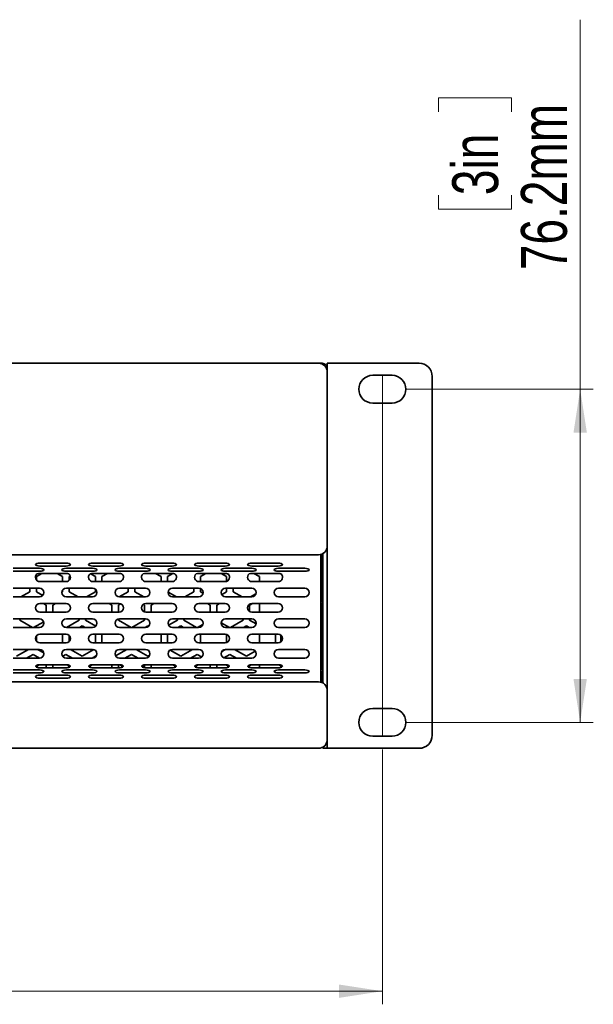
# Model space of a CAD drawing. Header units: millimetres. Extents: x 7 to 588, y 9 to 399.
# Tile 10 of 33: x 260 to 303, y 161 to 236. Entities that reach past the tile are written whole.
import ezdxf

# ---------------------------------------------------------------- set-up
doc = ezdxf.new("R2010")
doc.units = ezdxf.units.MM
doc.styles.add('SLDTEXTSTYLE0', font='TXT', dxfattribs={"width": 0.75})
doc.dimstyles.new('SLDDIMSTYLE0', dxfattribs={"dimtxt": 3.5, "dimasz": 3.302, "dimexe": 0, "dimexo": 0.0625, "dimgap": 0.875, "dimtad": 1, "dimlfac": 3, "dimrnd": 1e-09, "dimzin": 12, "dimdsep": 46, "dimtxsty": 'SLDTEXTSTYLE0', "dimsah": 1, "dimcen": 0.09, "dimadec": 0, "dimazin": 3, "dimtfac": 1, "dimtofl": 0, "dimtmove": 0, "dimatfit": 3, "dimfxl": 0, "dimfrac": 2, "dimtolj": 1, "dimtzin": 12, "dimarcsym": 0})

# ---------------------------------------------------------------- blocks, each defined once
blk = doc.blocks.new('_D')
at = {"color": 7, "linetype": 'Continuous', "lineweight": 0}
for p, q in [((302.467, 207.871), (302.467, 236.04)), ((291.674, 229.028), (291.674, 230.094)), ((291.674, 230.094), (297.23, 230.094)), ((297.23, 230.094), (297.23, 229.028)), ((291.674, 222.665), (291.674, 221.598)), ((297.23, 221.598), (297.23, 222.665)), ((291.674, 221.598), (297.23, 221.598)), ((289.129, 207.871), (303.467, 207.871)), ((302.467, 182.471), (302.467, 207.871)), ((289.129, 182.471), (303.467, 182.471))]:
    blk.add_line(p, q, dxfattribs=at)
at = {"color": 7, "linetype": 'Continuous', "lineweight": 18}
for points in [[(302.467, 207.871), (301.959, 204.569), (302.975, 204.569)], [(302.467, 182.471), (302.975, 185.773), (301.959, 185.773)]]:
    blk.add_solid(points, dxfattribs=at)
at = {"color": 7, "linetype": 'Continuous', "lineweight": 18, "char_height": 3.5, "attachment_point": 1, "rotation": 90, "style": 'SLDTEXTSTYLE0'}
for s, insert in [('76.2mm', (297.955, 216.946)), ('3in', (292.718, 222.665))]:
    blk.add_mtext(s, dxfattribs=dict(at, insert=insert))
blk = doc.blocks.new('_D_1')
at = {"color": 7, "linetype": 'Continuous', "lineweight": 0}
for p, q in [((132.329, 180.413), (132.329, 160.979)), ((287.396, 180.413), (287.396, 160.979)), ((199.038, 172.772), (197.971, 172.772)), ((197.971, 172.772), (197.971, 167.216)), ((214.452, 172.772), (215.519, 172.772)), ((215.519, 172.772), (215.519, 167.216)), ((197.971, 167.216), (199.038, 167.216)), ((215.519, 167.216), (214.452, 167.216)), ((132.329, 161.979), (287.396, 161.979))]:
    blk.add_line(p, q, dxfattribs=at)
at = {"color": 7, "linetype": 'Continuous', "lineweight": 18}
for points in [[(132.329, 161.979), (135.631, 161.471), (135.631, 162.487)], [(287.396, 161.979), (284.094, 162.487), (284.094, 161.471)]]:
    blk.add_solid(points, dxfattribs=at)
at = {"color": 7, "linetype": 'Continuous', "lineweight": 18, "char_height": 3.5, "attachment_point": 1, "style": 'SLDTEXTSTYLE0'}
for s, insert in [('18.31in', (199.038, 171.727)), ('465.2mm', (196.551, 166.491))]:
    blk.add_mtext(s, dxfattribs=dict(at, insert=insert))

msp = doc.modelspace()

# ---------------------------------------------------------------- linework, layer by layer
at = {"color": 7, "linetype": 'Continuous', "lineweight": 35}
for p, q in [((137.196, 209.8465), (282.5294, 209.8465)), ((282.796, 209.8465), (282.5294, 209.8465)), ((283.196, 209.8465), (284.3627, 209.8465)), ((283.196, 209.4465), (283.196, 209.8465)), ((283.196, 209.1798), (283.196, 209.4465)), ((284.3627, 209.8465), (290.196, 209.8465)), ((283.196, 209.1798), (283.196, 195.9131)), ((288.1294, 208.9298), (286.6627, 208.9298)), ((291.196, 208.8465), (291.196, 181.4965)), ((286.6627, 206.8131), (288.1294, 206.8131)), ((283.196, 184.8965), (283.196, 195.9131)), ((282.5294, 195.2465), (137.196, 195.2465)), ((282.696, 195.2676), (282.696, 194.9846)), ((282.6994, 195.2685), (282.6994, 193.8465)), ((282.746, 193.8465), (282.746, 195.2827)), ((282.7927, 195.3007), (282.7927, 193.8465)), ((282.8627, 185.4738), (282.8627, 195.3358)), ((261.2936, 194.6151), (263.2936, 194.6151)), ((265.3351, 194.6151), (267.3351, 194.6151)), ((269.3766, 194.6151), (271.3766, 194.6151)), ((273.418, 194.6151), (275.418, 194.6151)), ((277.4595, 194.6151), (279.4595, 194.6151)), ((282.696, 193.9151), (282.696, 194.9846)), ((259.2729, 194.2161), (261.2729, 194.2161)), ((259.2729, 193.9881), (261.2729, 193.9881)), ((261.4499, 193.8249), (261.0294, 193.5822)), ((261.2936, 194.3871), (263.2936, 194.3871)), ((263.2936, 193.8249), (261.2936, 193.8249)), ((263.0294, 193.5822), (262.6089, 193.8249)), ((263.3144, 194.2161), (265.3144, 194.2161)), ((263.3144, 193.9881), (265.3144, 193.9881)), ((265.5294, 193.5822), (265.1547, 193.7985)), ((265.3351, 194.3871), (267.3351, 194.3871)), ((267.3351, 193.8249), (265.3351, 193.8249)), ((266.4499, 193.8249), (266.0294, 193.5822)), ((267.3558, 194.2161), (269.3558, 194.2161)), ((267.3558, 193.9881), (269.3558, 193.9881)), ((269.3766, 194.3871), (271.3766, 194.3871)), ((271.3766, 193.8249), (269.3766, 193.8249)), ((270.5294, 193.5822), (270.1089, 193.8249)), ((271.4385, 193.8184), (271.0294, 193.5822)), ((271.3973, 194.2161), (273.3973, 194.2161)), ((271.3973, 193.9881), (273.3973, 193.9881)), ((273.418, 194.3871), (275.418, 194.3871)), ((275.418, 193.8249), (273.418, 193.8249)), ((273.9499, 193.8249), (273.5294, 193.5822)), ((275.5294, 193.5822), (275.1089, 193.8249)), ((275.4387, 194.2161), (277.4387, 194.2161)), ((275.4387, 193.9881), (277.4387, 193.9881)), ((277.4595, 194.3871), (279.4595, 194.3871)), ((279.4595, 193.8249), (277.4595, 193.8249)), ((278.0294, 193.5822), (277.6089, 193.8249)), ((279.4802, 194.2161), (281.4802, 194.2161)), ((279.4802, 193.9881), (281.4802, 193.9881)), ((282.696, 193.9151), (282.696, 193.7898)), ((282.696, 193.8931), (282.6994, 193.8931)), ((282.696, 186.8698), (282.696, 193.7898)), ((282.6994, 193.8465), (282.746, 193.8465)), ((282.746, 193.8931), (282.7927, 193.8931)), ((282.7927, 193.8465), (282.8627, 193.8465)), ((282.796, 193.8465), (282.796, 191.6631)), ((261.0294, 193.5822), (261.0294, 193.3333)), ((261.2936, 193.2031), (263.2936, 193.2031)), ((263.0294, 193.2031), (263.0294, 193.5822)), ((263.6134, 193.6307), (263.5294, 193.5822)), ((263.5294, 193.5822), (263.5294, 193.3008)), ((265.3351, 193.2031), (267.3351, 193.2031)), ((265.5294, 193.2031), (265.5294, 193.5822)), ((266.0294, 193.5822), (266.0294, 193.2031)), ((269.3766, 193.2031), (271.3766, 193.2031)), ((270.5294, 193.2031), (270.5294, 193.5822)), ((271.0294, 193.5822), (271.0294, 193.2031)), ((273.418, 193.2031), (275.418, 193.2031)), ((273.5294, 193.5822), (273.5294, 193.2031)), ((275.5294, 193.2223), (275.5294, 193.5822)), ((277.4595, 193.2031), (279.4595, 193.2031)), ((278.0294, 193.2031), (278.0294, 193.5822)), ((259.2729, 192.7031), (261.2729, 192.7031)), ((259.8522, 192.0365), (260.5294, 192.4275)), ((260.5294, 192.4275), (260.5294, 192.7031)), ((261.0294, 192.7031), (261.0294, 192.4275)), ((261.0294, 192.4275), (261.5189, 192.1448)), ((262.9824, 192.4004), (263.0294, 192.4275)), ((263.0294, 192.4275), (263.0294, 192.5427)), ((263.3144, 192.7031), (265.3144, 192.7031)), ((263.5294, 192.7031), (263.5294, 192.4275)), ((263.5294, 192.4275), (264.2066, 192.0365)), ((264.8522, 192.0365), (265.5294, 192.4275)), ((265.5294, 192.4275), (265.5294, 192.6245)), ((267.3522, 192.0365), (268.0294, 192.4275)), ((267.3558, 192.7031), (269.3558, 192.7031)), ((268.0294, 192.4275), (268.0294, 192.7031)), ((268.5294, 192.7031), (268.5294, 192.4275)), ((268.5294, 192.4275), (269.2066, 192.0365)), ((271.066, 192.4063), (271.7066, 192.0365)), ((271.3973, 192.7031), (273.3973, 192.7031)), ((272.3522, 192.0365), (273.0294, 192.4275)), ((273.0294, 192.4275), (273.0294, 192.7031)), ((273.5294, 192.6758), (273.5294, 192.4275)), ((273.5294, 192.4275), (273.7259, 192.314)), ((275.1478, 192.2071), (275.5294, 192.4275)), ((275.4387, 192.7031), (277.4387, 192.7031)), ((275.5294, 192.4275), (275.5294, 192.7031)), ((276.0294, 192.7031), (276.0294, 192.4275)), ((276.0294, 192.4275), (276.7066, 192.0365)), ((277.3522, 192.0365), (277.7568, 192.2701)), ((279.4802, 192.7031), (281.4802, 192.7031)), ((259.2729, 192.0365), (261.2729, 192.0365)), ((261.2936, 191.5365), (263.2936, 191.5365)), ((261.7794, 191.4139), (261.567, 191.5365)), ((261.7794, 190.8698), (261.7794, 191.4139)), ((262.4917, 191.5365), (262.2794, 191.4139)), ((262.2794, 191.4139), (262.2794, 190.8698)), ((263.3144, 192.0365), (265.3144, 192.0365)), ((265.3351, 191.5365), (267.3351, 191.5365)), ((266.7794, 191.4139), (266.567, 191.5365)), ((266.7794, 190.8698), (266.7794, 191.4139)), ((267.4538, 191.5146), (267.2794, 191.4139)), ((267.2794, 191.4139), (267.2794, 190.8698)), ((267.3558, 192.0365), (269.3558, 192.0365)), ((269.2794, 191.4139), (269.1792, 191.4717)), ((269.2794, 190.8843), (269.2794, 191.4139)), ((269.3766, 191.5365), (271.3766, 191.5365)), ((269.9917, 191.5365), (269.7794, 191.4139)), ((269.7794, 191.4139), (269.7794, 190.8698)), ((271.3973, 192.0365), (273.3973, 192.0365)), ((273.418, 191.5365), (275.418, 191.5365)), ((274.2794, 191.4139), (274.067, 191.5365)), ((274.2794, 190.8698), (274.2794, 191.4139)), ((274.9917, 191.5365), (274.7794, 191.4139)), ((274.7794, 191.4139), (274.7794, 190.8698)), ((275.4387, 192.0365), (277.4387, 192.0365)), ((277.4917, 191.5365), (277.2794, 191.4139)), ((277.2794, 191.4139), (277.2794, 190.9226)), ((277.4595, 191.5365), (279.4595, 191.5365)), ((278.0294, 190.8698), (278.0294, 191.5365)), ((279.4802, 192.0365), (281.4802, 192.0365)), ((282.796, 191.6631), (282.696, 191.6631)), ((282.796, 191.4965), (282.696, 191.4965)), ((282.796, 186.4965), (282.796, 191.4965)), ((261.2936, 190.8698), (263.2936, 190.8698)), ((265.3351, 190.8698), (267.3351, 190.8698)), ((269.3766, 190.8698), (271.3766, 190.8698)), ((273.418, 190.8698), (275.418, 190.8698)), ((277.4595, 190.8698), (279.4595, 190.8698)), ((259.2729, 190.3698), (261.2729, 190.3698)), ((259.7794, 190.3698), (259.7794, 190.2592)), ((259.7794, 190.2592), (260.7425, 189.7031)), ((260.8163, 189.7031), (261.587, 190.1481)), ((263.3144, 190.3698), (265.3144, 190.3698)), ((263.3163, 189.7031), (264.2794, 190.2592)), ((264.2794, 190.2592), (264.2794, 190.3698)), ((264.7794, 190.3698), (264.7794, 190.2592)), ((264.7794, 190.2592), (265.5584, 189.8094)), ((267.2794, 190.3609), (267.2794, 190.2592)), ((267.2794, 190.2592), (268.2425, 189.7031)), ((267.3558, 190.3698), (269.3558, 190.3698)), ((268.3163, 189.7031), (269.2794, 190.2592)), ((269.2794, 190.2592), (269.2794, 190.3698)), ((271.1077, 189.8714), (271.7794, 190.2592)), ((271.3973, 190.3698), (273.3973, 190.3698)), ((271.7794, 190.2592), (271.7794, 190.3698)), ((272.2794, 190.3698), (272.2794, 190.2592)), ((272.2794, 190.2592), (273.2425, 189.7031)), ((273.3163, 189.7031), (273.7141, 189.9328)), ((275.1071, 190.07), (275.7425, 189.7031)), ((275.4387, 190.3698), (277.4387, 190.3698)), ((275.8163, 189.7031), (276.7794, 190.2592)), ((276.7794, 190.2592), (276.7794, 190.3698)), ((277.2794, 190.3698), (277.2794, 190.2592)), ((277.2794, 190.2592), (277.7668, 189.9777)), ((279.4802, 190.3698), (281.4802, 190.3698)), ((259.2729, 189.7031), (261.2729, 189.7031)), ((261.2936, 189.2031), (263.2936, 189.2031)), ((263.0294, 188.5365), (263.0294, 189.2031)), ((263.0865, 189.7932), (263.2176, 189.7175)), ((263.3144, 189.7031), (265.3144, 189.7031)), ((264.5294, 189.8262), (264.3163, 189.7031)), ((264.7425, 189.7031), (264.5294, 189.8262)), ((265.3351, 189.2031), (267.3351, 189.2031)), ((265.5294, 188.5365), (265.5294, 189.2031)), ((266.0294, 189.2031), (266.0294, 188.5365)), ((267.3558, 189.7031), (269.3558, 189.7031)), ((269.5294, 189.8262), (269.3163, 189.7031)), ((269.3766, 189.2031), (271.3766, 189.2031)), ((269.5848, 189.7942), (269.5294, 189.8262)), ((270.5294, 188.5365), (270.5294, 189.2031)), ((271.0294, 189.2031), (271.0294, 188.5365)), ((271.3973, 189.7031), (273.3973, 189.7031)), ((272.0294, 189.8262), (271.8163, 189.7031)), ((272.2425, 189.7031), (272.0294, 189.8262)), ((273.418, 189.2031), (275.418, 189.2031)), ((273.5294, 189.2031), (273.5294, 188.5365)), ((275.4387, 189.7031), (277.4387, 189.7031)), ((275.5294, 188.5556), (275.5294, 189.184)), ((277.0294, 189.8262), (276.8163, 189.7031)), ((277.2425, 189.7031), (277.0294, 189.8262)), ((277.4595, 189.2031), (279.4595, 189.2031)), ((278.0294, 188.5365), (278.0294, 189.2031)), ((279.2627, 188.9602), (279.2627, 189.2031)), ((279.4802, 189.7031), (281.4802, 189.7031)), ((282.8627, 189.5631), (282.796, 189.4965)), ((261.0294, 189.0729), (261.0294, 188.6667)), ((261.2936, 188.5365), (263.2936, 188.5365)), ((263.5294, 189.1055), (263.5294, 188.6341)), ((265.3351, 188.5365), (267.3351, 188.5365)), ((269.3766, 188.5365), (271.3766, 188.5365)), ((273.418, 188.5365), (275.418, 188.5365)), ((277.4595, 188.5365), (279.4595, 188.5365)), ((279.2627, 188.5365), (279.2627, 188.9602)), ((279.6467, 188.9547), (279.6467, 189.1456)), ((279.6467, 188.594), (279.6467, 188.9547)), ((282.796, 188.4965), (282.8627, 188.4298)), ((259.2729, 188.0365), (261.2729, 188.0365)), ((259.5294, 187.5168), (260.4295, 188.0365)), ((260.7794, 187.6579), (260.2804, 187.3698)), ((261.2783, 187.3698), (260.7794, 187.6579)), ((261.1292, 188.0365), (261.6006, 187.7643)), ((263.2794, 187.6579), (263.0371, 187.5181)), ((263.7784, 187.3698), (263.2794, 187.6579)), ((263.3144, 188.0365), (265.3144, 188.0365)), ((263.6292, 188.0365), (264.5294, 187.5168)), ((264.5294, 187.5168), (265.4068, 188.0234)), ((267.0662, 187.5381), (267.9295, 188.0365)), ((267.3558, 188.0365), (269.3558, 188.0365)), ((268.2794, 187.6579), (267.7804, 187.3698)), ((268.7784, 187.3698), (268.2794, 187.6579)), ((268.6292, 188.0365), (269.5294, 187.5168)), ((271.2189, 187.9847), (272.0294, 187.5168)), ((271.3973, 188.0365), (273.3973, 188.0365)), ((272.0294, 187.5168), (272.9295, 188.0365)), ((273.2794, 187.6579), (272.7804, 187.3698)), ((273.6241, 187.4589), (273.2794, 187.6579)), ((275.1549, 187.8779), (275.4293, 188.0363)), ((275.7794, 187.6579), (275.3189, 187.3921)), ((275.4387, 188.0365), (277.4387, 188.0365)), ((276.2784, 187.3698), (275.7794, 187.6579)), ((276.1292, 188.0365), (277.0294, 187.5168)), ((277.0294, 187.5168), (277.7033, 187.9059)), ((279.4802, 188.0365), (281.4802, 188.0365)), ((259.2729, 187.3698), (261.2729, 187.3698)), ((263.3144, 187.3698), (265.3144, 187.3698)), ((265.6175, 187.5644), (265.2804, 187.3698)), ((267.3558, 187.3698), (269.3558, 187.3698)), ((269.5294, 187.5168), (269.6726, 187.5995)), ((271.3973, 187.3698), (273.3973, 187.3698)), ((275.4387, 187.3698), (277.4387, 187.3698)), ((279.4802, 187.3698), (281.4802, 187.3698)), ((259.2729, 186.4708), (261.2729, 186.4708)), ((259.2729, 186.2428), (261.2729, 186.2428)), ((261.2936, 186.8698), (263.2936, 186.8698)), ((261.2936, 186.6419), (263.2936, 186.6419)), ((261.7794, 186.6419), (261.7794, 186.8698)), ((262.2794, 186.8698), (262.2794, 186.6419)), ((263.3144, 186.4708), (265.3144, 186.4708)), ((263.3144, 186.2428), (265.3144, 186.2428)), ((265.3351, 186.8698), (267.3351, 186.8698)), ((265.3351, 186.6419), (267.3351, 186.6419)), ((266.7794, 186.6419), (266.7794, 186.8698)), ((267.2794, 186.8698), (267.2794, 186.6419)), ((267.3558, 186.4708), (269.3558, 186.4708)), ((267.3558, 186.2428), (269.3558, 186.2428)), ((269.2794, 186.6468), (269.2794, 186.8328)), ((269.3766, 186.8698), (271.3766, 186.8698)), ((269.3766, 186.6419), (271.3766, 186.6419)), ((269.7794, 186.8698), (269.7794, 186.6419)), ((271.3973, 186.4708), (273.3973, 186.4708)), ((271.3973, 186.2428), (273.3973, 186.2428)), ((273.418, 186.8698), (275.418, 186.8698)), ((273.418, 186.6419), (275.418, 186.6419)), ((274.2794, 186.6419), (274.2794, 186.8698)), ((274.7794, 186.8698), (274.7794, 186.6419)), ((275.4387, 186.4708), (277.4387, 186.4708)), ((275.4387, 186.2428), (277.4387, 186.2428)), ((277.2794, 186.7682), (277.2794, 186.6599)), ((277.4595, 186.8698), (279.4595, 186.8698)), ((277.4595, 186.6419), (279.4595, 186.6419)), ((278.0294, 186.6419), (278.0294, 186.8698)), ((279.4802, 186.4708), (281.4802, 186.4708)), ((279.4802, 186.2428), (281.4802, 186.2428)), ((282.696, 186.8698), (282.696, 186.7445)), ((282.696, 185.675), (282.696, 186.7445)), ((282.796, 186.4965), (282.696, 186.4965)), ((282.696, 186.3298), (282.796, 186.3298)), ((282.796, 186.3298), (282.796, 185.7298)), ((137.196, 185.5631), (282.5294, 185.5631)), ((261.2936, 186.0718), (263.2936, 186.0718)), ((261.2936, 185.8438), (263.2936, 185.8438)), ((265.3351, 186.0718), (267.3351, 186.0718)), ((265.3351, 185.8438), (267.3351, 185.8438)), ((269.3766, 186.0718), (271.3766, 186.0718)), ((269.3766, 185.8438), (271.3766, 185.8438)), ((273.418, 186.0718), (275.418, 186.0718)), ((273.418, 185.8438), (275.418, 185.8438)), ((277.4595, 186.0718), (279.4595, 186.0718)), ((277.4595, 185.8438), (279.4595, 185.8438)), ((282.6994, 185.6831), (282.696, 185.6831)), ((282.696, 185.675), (282.696, 185.542)), ((282.746, 185.7298), (282.6994, 185.7298)), ((282.6994, 185.7298), (282.6994, 185.5411)), ((282.746, 185.5269), (282.746, 185.7298)), ((282.7927, 185.6831), (282.746, 185.6831)), ((282.8627, 185.7298), (282.7927, 185.7298)), ((282.7927, 185.7298), (282.7927, 185.5089)), ((283.196, 184.8965), (283.196, 181.1631)), ((288.1294, 183.5298), (286.6627, 183.5298)), ((283.196, 180.4965), (283.196, 181.1631)), ((286.6627, 181.4131), (288.1294, 181.4131)), ((282.5294, 180.4965), (137.196, 180.4965)), ((282.8627, 180.4965), (282.8627, 180.5858)), ((283.196, 180.4965), (282.8627, 180.4965)), ((284.3627, 180.4965), (283.196, 180.4965)), ((290.196, 180.4965), (284.3627, 180.4965))]:
    msp.add_line(p, q, dxfattribs=at)
at = {"color": 7, "linetype": 'Continuous', "lineweight": 18}
msp.add_line((287.396, 181.4131), (287.396, 208.9298), dxfattribs=at)
at = {"color": 7, "linetype": 'Continuous', "lineweight": 35, "flags": 128}
for points in [[(261.2936, 194.6151), (261.1661, 194.6065), (261.0579, 194.5818), (260.9857, 194.5448), (260.9603, 194.5011), (260.9857, 194.4575), (261.0579, 194.4205), (261.1661, 194.3958), (261.2936, 194.3871)], [(263.2936, 194.3871), (263.4212, 194.3958), (263.5294, 194.4205), (263.6016, 194.4575), (263.627, 194.5011), (263.6016, 194.5448), (263.5294, 194.5818), (263.4212, 194.6065), (263.2936, 194.6151)], [(265.3351, 194.6151), (265.2075, 194.6065), (265.0994, 194.5818), (265.0271, 194.5448), (265.0018, 194.5011), (265.0271, 194.4575), (265.0994, 194.4205), (265.2075, 194.3958), (265.3351, 194.3871)], [(267.3351, 194.3871), (267.4627, 194.3958), (267.5708, 194.4205), (267.6431, 194.4575), (267.6684, 194.5011), (267.6431, 194.5448), (267.5708, 194.5818), (267.4627, 194.6065), (267.3351, 194.6151)], [(269.3766, 194.6151), (269.249, 194.6065), (269.1409, 194.5818), (269.0686, 194.5448), (269.0432, 194.5011), (269.0686, 194.4575), (269.1409, 194.4205), (269.249, 194.3958), (269.3766, 194.3871)], [(271.3766, 194.3871), (271.5041, 194.3958), (271.6123, 194.4205), (271.6845, 194.4575), (271.7099, 194.5011), (271.6845, 194.5448), (271.6123, 194.5818), (271.5041, 194.6065), (271.3766, 194.6151)], [(273.418, 194.6151), (273.2904, 194.6065), (273.1823, 194.5818), (273.11, 194.5448), (273.0847, 194.5011), (273.11, 194.4575), (273.1823, 194.4205), (273.2904, 194.3958), (273.418, 194.3871)], [(275.418, 194.3871), (275.5456, 194.3958), (275.6537, 194.4205), (275.726, 194.4575), (275.7513, 194.5011), (275.726, 194.5448), (275.6537, 194.5818), (275.5456, 194.6065), (275.418, 194.6151)], [(277.4595, 194.6151), (277.3319, 194.6065), (277.2238, 194.5818), (277.1515, 194.5448), (277.1261, 194.5011), (277.1515, 194.4575), (277.2238, 194.4205), (277.3319, 194.3958), (277.4595, 194.3871)], [(279.4595, 194.3871), (279.587, 194.3958), (279.6952, 194.4205), (279.7674, 194.4575), (279.7928, 194.5011), (279.7674, 194.5448), (279.6952, 194.5818), (279.587, 194.6065), (279.4595, 194.6151)], [(261.2729, 193.9881), (261.4005, 193.9968), (261.5086, 194.0215), (261.5809, 194.0585), (261.6063, 194.1021), (261.5809, 194.1457), (261.5086, 194.1827), (261.4005, 194.2074), (261.2729, 194.2161)], [(263.3144, 194.2161), (263.1868, 194.2074), (263.0787, 194.1827), (263.0064, 194.1457), (262.981, 194.1021), (263.0064, 194.0585), (263.0787, 194.0215), (263.1868, 193.9968), (263.3144, 193.9881)], [(265.3144, 193.9881), (265.4419, 193.9968), (265.5501, 194.0215), (265.6223, 194.0585), (265.6477, 194.1021), (265.6223, 194.1457), (265.5501, 194.1827), (265.4419, 194.2074), (265.3144, 194.2161)], [(267.3558, 194.2161), (267.2283, 194.2074), (267.1201, 194.1827), (267.0479, 194.1457), (267.0225, 194.1021), (267.0479, 194.0585), (267.1201, 194.0215), (267.2283, 193.9968), (267.3558, 193.9881)], [(269.3558, 193.9881), (269.4834, 193.9968), (269.5915, 194.0215), (269.6638, 194.0585), (269.6892, 194.1021), (269.6638, 194.1457), (269.5915, 194.1827), (269.4834, 194.2074), (269.3558, 194.2161)], [(271.3973, 194.2161), (271.2697, 194.2074), (271.1616, 194.1827), (271.0893, 194.1457), (271.0639, 194.1021), (271.0893, 194.0585), (271.1616, 194.0215), (271.2697, 193.9968), (271.3973, 193.9881)], [(273.3973, 193.9881), (273.5248, 193.9968), (273.633, 194.0215), (273.7052, 194.0585), (273.7306, 194.1021), (273.7052, 194.1457), (273.633, 194.1827), (273.5248, 194.2074), (273.3973, 194.2161)], [(275.4387, 194.2161), (275.3112, 194.2074), (275.203, 194.1827), (275.1308, 194.1457), (275.1054, 194.1021), (275.1308, 194.0585), (275.203, 194.0215), (275.3112, 193.9968), (275.4387, 193.9881)], [(277.4387, 193.9881), (277.5663, 193.9968), (277.6744, 194.0215), (277.7467, 194.0585), (277.7721, 194.1021), (277.7467, 194.1457), (277.6744, 194.1827), (277.5663, 194.2074), (277.4387, 194.2161)], [(279.4802, 194.2161), (279.3526, 194.2074), (279.2445, 194.1827), (279.1722, 194.1457), (279.1469, 194.1021), (279.1722, 194.0585), (279.2445, 194.0215), (279.3526, 193.9968), (279.4802, 193.9881)], [(281.4802, 193.9881), (281.6077, 193.9968), (281.7159, 194.0215), (281.7881, 194.0585), (281.8135, 194.1021), (281.7881, 194.1457), (281.7159, 194.1827), (281.6077, 194.2074), (281.4802, 194.2161)], [(261.2729, 186.2428), (261.4005, 186.2515), (261.5086, 186.2762), (261.5809, 186.3132), (261.6063, 186.3568), (261.5809, 186.4005), (261.5086, 186.4374), (261.4005, 186.4622), (261.2729, 186.4708)], [(263.3144, 186.4708), (263.1868, 186.4622), (263.0787, 186.4374), (263.0064, 186.4005), (262.981, 186.3568), (263.0064, 186.3132), (263.0787, 186.2762), (263.1868, 186.2515), (263.3144, 186.2428)], [(265.3144, 186.2428), (265.4419, 186.2515), (265.5501, 186.2762), (265.6223, 186.3132), (265.6477, 186.3568), (265.6223, 186.4005), (265.5501, 186.4374), (265.4419, 186.4622), (265.3144, 186.4708)], [(267.3558, 186.4708), (267.2283, 186.4622), (267.1201, 186.4374), (267.0479, 186.4005), (267.0225, 186.3568), (267.0479, 186.3132), (267.1201, 186.2762), (267.2283, 186.2515), (267.3558, 186.2428)], [(269.3558, 186.2428), (269.4834, 186.2515), (269.5915, 186.2762), (269.6638, 186.3132), (269.6892, 186.3568), (269.6638, 186.4005), (269.5915, 186.4374), (269.4834, 186.4622), (269.3558, 186.4708)], [(271.3973, 186.4708), (271.2697, 186.4622), (271.1616, 186.4374), (271.0893, 186.4005), (271.0639, 186.3568), (271.0893, 186.3132), (271.1616, 186.2762), (271.2697, 186.2515), (271.3973, 186.2428)], [(273.3973, 186.2428), (273.5248, 186.2515), (273.633, 186.2762), (273.7052, 186.3132), (273.7306, 186.3568), (273.7052, 186.4005), (273.633, 186.4374), (273.5248, 186.4622), (273.3973, 186.4708)], [(275.4387, 186.4708), (275.3112, 186.4622), (275.203, 186.4374), (275.1308, 186.4005), (275.1054, 186.3568), (275.1308, 186.3132), (275.203, 186.2762), (275.3112, 186.2515), (275.4387, 186.2428)], [(277.4387, 186.2428), (277.5663, 186.2515), (277.6744, 186.2762), (277.7467, 186.3132), (277.7721, 186.3568), (277.7467, 186.4005), (277.6744, 186.4374), (277.5663, 186.4622), (277.4387, 186.4708)], [(279.4802, 186.4708), (279.3526, 186.4622), (279.2445, 186.4374), (279.1722, 186.4005), (279.1469, 186.3568), (279.1722, 186.3132), (279.2445, 186.2762), (279.3526, 186.2515), (279.4802, 186.2428)], [(281.4802, 186.2428), (281.6077, 186.2515), (281.7159, 186.2762), (281.7881, 186.3132), (281.8135, 186.3568), (281.7881, 186.4005), (281.7159, 186.4374), (281.6077, 186.4622), (281.4802, 186.4708)], [(261.2936, 186.0718), (261.1661, 186.0631), (261.0579, 186.0384), (260.9857, 186.0014), (260.9603, 185.9578), (260.9857, 185.9142), (261.0579, 185.8772), (261.1661, 185.8525), (261.2936, 185.8438)], [(263.2936, 185.8438), (263.4212, 185.8525), (263.5294, 185.8772), (263.6016, 185.9142), (263.627, 185.9578), (263.6016, 186.0014), (263.5294, 186.0384), (263.4212, 186.0631), (263.2936, 186.0718)], [(265.3351, 186.0718), (265.2075, 186.0631), (265.0994, 186.0384), (265.0271, 186.0014), (265.0018, 185.9578), (265.0271, 185.9142), (265.0994, 185.8772), (265.2075, 185.8525), (265.3351, 185.8438)], [(267.3351, 185.8438), (267.4627, 185.8525), (267.5708, 185.8772), (267.6431, 185.9142), (267.6684, 185.9578), (267.6431, 186.0014), (267.5708, 186.0384), (267.4627, 186.0631), (267.3351, 186.0718)], [(269.3766, 186.0718), (269.249, 186.0631), (269.1409, 186.0384), (269.0686, 186.0014), (269.0432, 185.9578), (269.0686, 185.9142), (269.1409, 185.8772), (269.249, 185.8525), (269.3766, 185.8438)], [(271.3766, 185.8438), (271.5041, 185.8525), (271.6123, 185.8772), (271.6845, 185.9142), (271.7099, 185.9578), (271.6845, 186.0014), (271.6123, 186.0384), (271.5041, 186.0631), (271.3766, 186.0718)], [(273.418, 186.0718), (273.2904, 186.0631), (273.1823, 186.0384), (273.11, 186.0014), (273.0847, 185.9578), (273.11, 185.9142), (273.1823, 185.8772), (273.2904, 185.8525), (273.418, 185.8438)], [(275.418, 185.8438), (275.5456, 185.8525), (275.6537, 185.8772), (275.726, 185.9142), (275.7513, 185.9578), (275.726, 186.0014), (275.6537, 186.0384), (275.5456, 186.0631), (275.418, 186.0718)], [(277.4595, 186.0718), (277.3319, 186.0631), (277.2238, 186.0384), (277.1515, 186.0014), (277.1261, 185.9578), (277.1515, 185.9142), (277.2238, 185.8772), (277.3319, 185.8525), (277.4595, 185.8438)], [(279.4595, 185.8438), (279.587, 185.8525), (279.6952, 185.8772), (279.7674, 185.9142), (279.7928, 185.9578), (279.7674, 186.0014), (279.6952, 186.0384), (279.587, 186.0631), (279.4595, 186.0718)]]:
    msp.add_lwpolyline(points, dxfattribs=at)
at = {"color": 7, "linetype": 'Continuous', "lineweight": 35}
for centre, radius, start, end in [((282.5294, 209.1798), 0.6667, 0, 90), ((282.796, 209.4465), 0.4, 360, 90), ((290.196, 208.8465), 1, 0, 90), ((286.6627, 207.8715), 1.0583, 90, 270), ((288.1294, 207.8715), 1.0583, 270, 90), ((282.5294, 195.9131), 0.6667, 270, 0), ((261.2936, 193.5365), 0.3333, 130.53455, 270), ((263.2936, 193.5365), 0.3333, 270, 49.46545), ((265.3351, 193.5365), 0.3333, 130.53455, 270), ((267.3351, 193.5365), 0.3333, 270, 49.46545), ((269.3766, 193.5365), 0.3333, 130.53455, 270), ((271.3766, 193.5365), 0.3333, 270, 49.46545), ((273.418, 193.5365), 0.3333, 130.53455, 270), ((275.418, 193.5365), 0.3333, 270, 49.46545), ((277.4595, 193.5365), 0.3333, 130.53455, 270), ((279.4595, 193.5365), 0.3333, 270, 49.46545), ((261.2729, 192.3698), 0.3333, 270, 90), ((263.3144, 192.3698), 0.3333, 90, 270), ((265.3144, 192.3698), 0.3333, 270, 90), ((267.3558, 192.3698), 0.3333, 90, 270), ((269.3558, 192.3698), 0.3333, 270, 90), ((271.3973, 192.3698), 0.3333, 90, 270), ((273.3973, 192.3698), 0.3333, 270, 90), ((275.4387, 192.3698), 0.3333, 90, 270), ((277.4387, 192.3698), 0.3333, 270, 90), ((279.4802, 192.3698), 0.3333, 90, 270), ((281.4802, 192.3698), 0.3333, 270, 90), ((261.2936, 191.2031), 0.3333, 90, 270), ((263.2936, 191.2031), 0.3333, 270, 90), ((265.3351, 191.2031), 0.3333, 90, 270), ((267.3351, 191.2031), 0.3333, 270, 90), ((269.3766, 191.2031), 0.3333, 90, 270), ((271.3766, 191.2031), 0.3333, 270, 90), ((273.418, 191.2031), 0.3333, 90, 270), ((275.418, 191.2031), 0.3333, 270, 90), ((277.4595, 191.2031), 0.3333, 90, 270), ((279.4595, 191.2031), 0.3333, 270, 90), ((261.2729, 190.0365), 0.3333, 270, 90), ((263.3144, 190.0365), 0.3333, 90, 270), ((265.3144, 190.0365), 0.3333, 270, 90), ((267.3558, 190.0365), 0.3333, 90, 270), ((269.3558, 190.0365), 0.3333, 270, 90), ((271.3973, 190.0365), 0.3333, 90, 270), ((273.3973, 190.0365), 0.3333, 270, 90), ((275.4387, 190.0365), 0.3333, 90, 270), ((277.4387, 190.0365), 0.3333, 270, 90), ((279.4802, 190.0365), 0.3333, 90, 270), ((281.4802, 190.0365), 0.3333, 270, 90), ((261.2936, 188.8698), 0.3333, 90, 270), ((263.2936, 188.8698), 0.3333, 270, 90), ((265.3351, 188.8698), 0.3333, 90, 270), ((267.3351, 188.8698), 0.3333, 270, 90), ((269.3766, 188.8698), 0.3333, 90, 270), ((271.3766, 188.8698), 0.3333, 270, 90), ((273.418, 188.8698), 0.3333, 90, 270), ((275.418, 188.8698), 0.3333, 270, 90), ((277.4595, 188.8698), 0.3333, 90, 270), ((279.4595, 188.8698), 0.3333, 270, 90), ((261.2729, 187.7031), 0.3333, 270, 90), ((263.3144, 187.7031), 0.3333, 90, 270), ((265.3144, 187.7031), 0.3333, 270, 90), ((267.3558, 187.7031), 0.3333, 90, 270), ((269.3558, 187.7031), 0.3333, 270, 90), ((271.3973, 187.7031), 0.3333, 90, 270), ((273.3973, 187.7031), 0.3333, 270, 90), ((275.4387, 187.7031), 0.3333, 90, 270), ((277.4387, 187.7031), 0.3333, 270, 90), ((279.4802, 187.7031), 0.3333, 90, 270), ((281.4802, 187.7031), 0.3333, 270, 90), ((261.2298, 187.0228), 0.3862, 226.092662, 279.511994), ((263.3575, 187.0228), 0.3862, 260.488006, 313.907338), ((265.2713, 187.0228), 0.3862, 226.092662, 279.511994), ((267.3989, 187.0228), 0.3862, 260.488006, 313.907338), ((269.3127, 187.0228), 0.3862, 226.092662, 279.511994), ((271.4404, 187.0228), 0.3862, 260.488006, 313.907338), ((273.3542, 187.0228), 0.3862, 226.092662, 279.511994), ((275.4818, 187.0228), 0.3862, 260.488006, 313.907338), ((277.3956, 187.0228), 0.3862, 226.092662, 279.511994), ((279.5233, 187.0228), 0.3862, 260.488006, 313.907338), ((282.5294, 184.8965), 0.6667, 0, 90), ((286.6627, 182.4715), 1.0583, 90, 270), ((288.1294, 182.4715), 1.0583, 270, 90), ((282.5294, 181.1631), 0.6667, 270, 0), ((290.196, 181.4965), 1, 270, 0)]:
    msp.add_arc(centre, radius, start, end, dxfattribs=at)
for points in [[(261.2936, 193.8249), (261.2202, 193.8243), (261.1478, 193.8094), (261.077, 193.7898)], [(265.3351, 193.8249), (265.2616, 193.8243), (265.1892, 193.8094), (265.1185, 193.7898)], [(269.3766, 193.8249), (269.3031, 193.8243), (269.2307, 193.8094), (269.1599, 193.7898)], [(273.418, 193.8249), (273.3445, 193.8243), (273.2721, 193.8094), (273.2014, 193.7898)], [(277.4595, 193.8249), (277.386, 193.8243), (277.3136, 193.8094), (277.2428, 193.7898)]]:
    msp.add_open_spline(points, degree=3, dxfattribs=at)
for points, knots in [([(263.5103, 193.7898), (263.493, 193.7962), (263.4752, 193.8003), (263.4392, 193.8074), (263.4211, 193.8103), (263.3667, 193.818), (263.3302, 193.8218), (263.2936, 193.8249)], [0, 0, 0, 0, 0.25, 0.25, 0.5, 0.5, 1, 1, 1, 1]), ([(267.5517, 193.7898), (267.5345, 193.7962), (267.5166, 193.8003), (267.4807, 193.8074), (267.4626, 193.8103), (267.4081, 193.818), (267.3716, 193.8218), (267.3351, 193.8249)], [0, 0, 0, 0, 0.25, 0.25, 0.5, 0.5, 1, 1, 1, 1]), ([(271.5932, 193.7898), (271.5759, 193.7962), (271.5581, 193.8003), (271.5221, 193.8074), (271.504, 193.8103), (271.4496, 193.818), (271.4131, 193.8218), (271.3766, 193.8249)], [0, 0, 0, 0, 0.25, 0.25, 0.5, 0.5, 1, 1, 1, 1]), ([(275.6346, 193.7898), (275.6174, 193.7962), (275.5995, 193.8003), (275.5636, 193.8074), (275.5455, 193.8103), (275.491, 193.818), (275.4545, 193.8218), (275.418, 193.8249)], [0, 0, 0, 0, 0.25, 0.25, 0.5, 0.5, 1, 1, 1, 1]), ([(279.6761, 193.7898), (279.6588, 193.7962), (279.641, 193.8003), (279.605, 193.8074), (279.5869, 193.8103), (279.5325, 193.818), (279.496, 193.8218), (279.4595, 193.8249)], [0, 0, 0, 0, 0.25, 0.25, 0.5, 0.5, 1, 1, 1, 1]), ([(261.2936, 186.8698), (261.2605, 186.8678), (261.2275, 186.8646), (261.162, 186.8545), (261.1294, 186.8475), (261.0666, 186.827), (261.0359, 186.813), (260.9979, 186.7864), (260.9867, 186.7766), (260.9701, 186.7585), (260.9645, 186.7501), (260.962, 186.7445)], [0, 0, 0, 0, 0.25, 0.25, 0.5, 0.5, 0.75, 0.75, 0.875, 0.875, 1, 1, 1, 1]), ([(261.2936, 186.8698), (261.2561, 186.8585), (261.1809, 186.8358), (261.0964, 186.7623), (261.0626, 186.7063), (261.048, 186.6822)], [0, 0, 0, 0, 0.3612604, 0.7239521, 1, 1, 1, 1]), ([(263.6253, 186.7445), (263.6245, 186.7503), (263.6211, 186.7591), (263.6076, 186.7792), (263.5973, 186.7902), (263.5719, 186.8093), (263.557, 186.817), (263.5258, 186.829), (263.5097, 186.8337), (263.4607, 186.8462), (263.4275, 186.8522), (263.3607, 186.8623), (263.3272, 186.8663), (263.2936, 186.8698)], [0, 0, 0, 0, 0.125, 0.125, 0.25, 0.25, 0.375, 0.375, 0.5, 0.5, 0.75, 0.75, 1, 1, 1, 1]), ([(263.5512, 186.6862), (263.5463, 186.6956), (263.5273, 186.7315), (263.4477, 186.7997), (263.3613, 186.8449), (263.3003, 186.8673), (263.2936, 186.8698)], [0, 0, 0, 0, 0.1050528, 0.4036571, 0.9348448, 1, 1, 1, 1]), ([(265.3351, 186.8698), (265.302, 186.8678), (265.2691, 186.8647), (265.2036, 186.8545), (265.171, 186.8475), (265.1081, 186.827), (265.0775, 186.8131), (265.0394, 186.7864), (265.0282, 186.7766), (265.0115, 186.7585), (265.006, 186.7501), (265.0034, 186.7445)], [0, 0, 0, 0, 0.25, 0.25, 0.5, 0.5, 0.75, 0.75, 0.875, 0.875, 1, 1, 1, 1]), ([(265.3351, 186.8698), (265.2976, 186.8585), (265.2224, 186.8358), (265.1379, 186.7623), (265.1041, 186.7063), (265.0895, 186.6822)], [0, 0, 0, 0, 0.3612604, 0.72395207, 1, 1, 1, 1]), ([(267.6668, 186.7445), (267.6659, 186.7503), (267.6625, 186.7591), (267.649, 186.7792), (267.6388, 186.7902), (267.6134, 186.8093), (267.5985, 186.817), (267.5673, 186.829), (267.5511, 186.8337), (267.5022, 186.8462), (267.4689, 186.8522), (267.4022, 186.8623), (267.3687, 186.8663), (267.3351, 186.8698)], [0, 0, 0, 0, 0.125, 0.125, 0.25, 0.25, 0.375, 0.375, 0.5, 0.5, 0.75, 0.75, 1, 1, 1, 1]), ([(267.5927, 186.6862), (267.5877, 186.6956), (267.5688, 186.7315), (267.4892, 186.7997), (267.4027, 186.8449), (267.3418, 186.8673), (267.3351, 186.8698)], [0, 0, 0, 0, 0.1050528, 0.4036571, 0.9348448, 1, 1, 1, 1]), ([(269.3766, 186.8698), (269.3435, 186.8678), (269.3105, 186.8647), (269.2451, 186.8545), (269.2125, 186.8475), (269.1496, 186.827), (269.1189, 186.8131), (269.0808, 186.7864), (269.0696, 186.7766), (269.053, 186.7585), (269.0474, 186.7501), (269.0449, 186.7445)], [0, 0, 0, 0, 0.25, 0.25, 0.5, 0.5, 0.75, 0.75, 0.875, 0.875, 1, 1, 1, 1]), ([(269.3766, 186.8698), (269.339, 186.8585), (269.2638, 186.8358), (269.1793, 186.7623), (269.1455, 186.7063), (269.1309, 186.6822)], [0, 0, 0, 0, 0.3612604, 0.7239521, 1, 1, 1, 1]), ([(271.7082, 186.7445), (271.7074, 186.7503), (271.704, 186.7591), (271.6905, 186.7792), (271.6802, 186.7902), (271.6548, 186.8093), (271.6399, 186.817), (271.6087, 186.829), (271.5926, 186.8337), (271.5436, 186.8462), (271.5104, 186.8522), (271.4436, 186.8623), (271.4101, 186.8663), (271.3766, 186.8698)], [0, 0, 0, 0, 0.125, 0.125, 0.25, 0.25, 0.375, 0.375, 0.5, 0.5, 0.75, 0.75, 1, 1, 1, 1]), ([(271.6341, 186.6862), (271.6292, 186.6956), (271.6102, 186.7315), (271.5306, 186.7997), (271.4442, 186.8449), (271.3832, 186.8673), (271.3766, 186.8698)], [0, 0, 0, 0, 0.1050528, 0.4036571, 0.9348448, 1, 1, 1, 1]), ([(273.418, 186.8698), (273.3849, 186.8678), (273.352, 186.8647), (273.2865, 186.8545), (273.2539, 186.8475), (273.191, 186.827), (273.1604, 186.8131), (273.1223, 186.7864), (273.1111, 186.7766), (273.0944, 186.7585), (273.0889, 186.7501), (273.0863, 186.7445)], [0, 0, 0, 0, 0.25, 0.25, 0.5, 0.5, 0.75, 0.75, 0.875, 0.875, 1, 1, 1, 1]), ([(273.418, 186.8698), (273.3805, 186.8585), (273.3053, 186.8358), (273.2208, 186.7623), (273.187, 186.7063), (273.1724, 186.6822)], [0, 0, 0, 0, 0.3612604, 0.7239521, 1, 1, 1, 1]), ([(275.7497, 186.7445), (275.7488, 186.7503), (275.7454, 186.7591), (275.7319, 186.7792), (275.7217, 186.7902), (275.6963, 186.8093), (275.6814, 186.817), (275.6502, 186.829), (275.634, 186.8337), (275.5851, 186.8462), (275.5518, 186.8522), (275.4851, 186.8623), (275.4516, 186.8663), (275.418, 186.8698)], [0, 0, 0, 0, 0.125, 0.125, 0.25, 0.25, 0.375, 0.375, 0.5, 0.5, 0.75, 0.75, 1, 1, 1, 1]), ([(275.6756, 186.6862), (275.6706, 186.6956), (275.6517, 186.7315), (275.5721, 186.7997), (275.4856, 186.8449), (275.4247, 186.8673), (275.418, 186.8698)], [0, 0, 0, 0, 0.1050528, 0.4036571, 0.9348448, 1, 1, 1, 1]), ([(277.4595, 186.8698), (277.4264, 186.8678), (277.3934, 186.8647), (277.328, 186.8545), (277.2954, 186.8475), (277.2325, 186.827), (277.2018, 186.8131), (277.1637, 186.7864), (277.1525, 186.7766), (277.1359, 186.7585), (277.1303, 186.7501), (277.1278, 186.7445)], [0, 0, 0, 0, 0.25, 0.25, 0.5, 0.5, 0.75, 0.75, 0.875, 0.875, 1, 1, 1, 1]), ([(277.4595, 186.8698), (277.4219, 186.8585), (277.3467, 186.8358), (277.2622, 186.7623), (277.2284, 186.7063), (277.2138, 186.6822)], [0, 0, 0, 0, 0.3612604, 0.72395207, 1, 1, 1, 1]), ([(279.717, 186.6862), (279.7121, 186.6956), (279.6931, 186.7315), (279.6135, 186.7997), (279.5271, 186.8449), (279.4661, 186.8673), (279.4595, 186.8698)], [0, 0, 0, 0, 0.1050528, 0.4036571, 0.9348448, 1, 1, 1, 1]), ([(279.7911, 186.7445), (279.7903, 186.7503), (279.7869, 186.7591), (279.7734, 186.7792), (279.7631, 186.7902), (279.7378, 186.8093), (279.7228, 186.817), (279.6916, 186.829), (279.6755, 186.8337), (279.6265, 186.8462), (279.5933, 186.8522), (279.5265, 186.8623), (279.493, 186.8663), (279.4595, 186.8698)], [0, 0, 0, 0, 0.125, 0.125, 0.25, 0.25, 0.375, 0.375, 0.5, 0.5, 0.75, 0.75, 1, 1, 1, 1])]:
    msp.add_open_spline(points, degree=3, knots=knots, dxfattribs=at)

# ---------------------------------------------------------------- dimensions: what is measured, and where the dimension line sits
at = {"color": 7, "linetype": 'Continuous', "lineweight": 18}
dim = msp.add_linear_dim(base=(302.4668, 207.8715), p1=(288.1294, 182.4715), p2=(288.1294, 207.8715), angle=90, dimstyle='SLDDIMSTYLE0', dxfattribs=at)
dim.commit()
dim.dimension.update_dxf_attribs({"geometry": '_D', "text_midpoint": (302.4668, 225.8465), "dimtype": 160})
dim = msp.add_linear_dim(base=(287.396, 161.9789), p1=(132.3294, 181.4131), p2=(287.396, 181.4131), dimstyle='SLDDIMSTYLE0', dxfattribs=at)
dim.commit()
dim.dimension.update_dxf_attribs({"geometry": '_D_1', "text_midpoint": (206.7449, 161.9789), "dimtype": 160})

doc.saveas('drawing.dxf')
